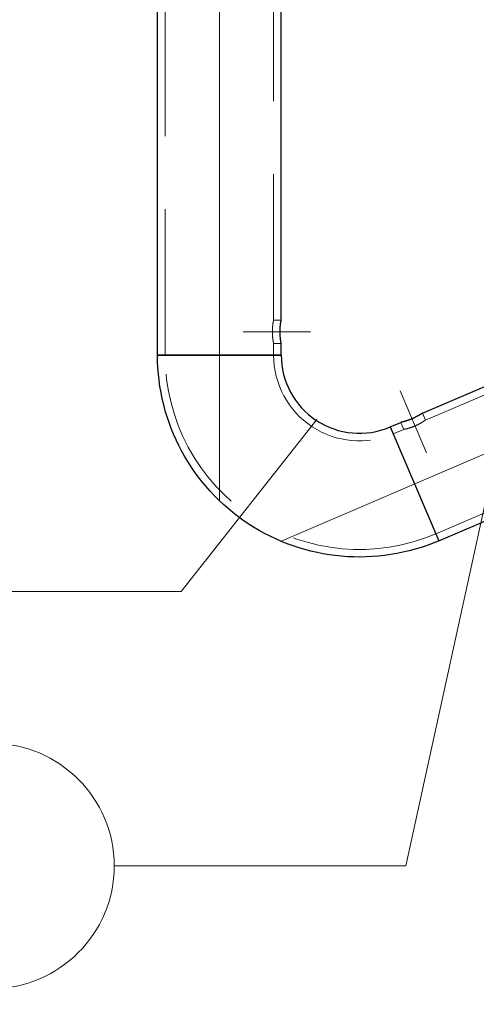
# Model space of a CAD drawing. Header units: millimetres. Extents: x -845 to -83, y 8759 to 9255.
# Tile 134 of 197: x -416 to -408, y 8866 to 8883. Entities that reach past the tile are written whole.
import ezdxf

# ---------------------------------------------------------------- set-up
doc = ezdxf.new("R2010")
doc.units = ezdxf.units.MM
doc.header["$LTSCALE"] = 10
doc.linetypes.add('HIDDEN', pattern=[0.375, 0.25, -0.125])
doc.linetypes.add('MITTE', pattern=[2, 1.25, -0.25, 0.25, -0.25])
doc.layers.get('Defpoints').update_dxf_attribs({"color": 1})
for name, color, linetype, lineweight in [('PS_DIM', 4, 'Continuous', 13), ('PS_Hidden', 2, 'HIDDEN', 9), ('PS_Mid', 5, 'MITTE', 15), ('PS_Pos', 1, 'Continuous', 15), ('PS_Shape', 161, 'Continuous', 30), ('PS_SOLID', 7, 'Continuous', 30)]:
    doc.layers.add(name, color=color, linetype=linetype, lineweight=lineweight)
doc.styles.add('simplex', font='simplex.shx', dxfattribs={"width": 0.75})
doc.dimstyles.new('1_20_PRZ', dxfattribs={"dimtxt": 2, "dimasz": 1, "dimexe": 2, "dimexo": 5, "dimgap": 1, "dimtad": 1, "dimdec": 0, "dimlfac": 20, "dimtxsty": 'simplex', "dimblk": 'dimznak', "dimcen": 2, "dimse1": 1, "dimse2": 1, "dimclrd": 256, "dimclrt": 4, "dimadec": 1, "dimazin": 0, "dimtfac": 1, "dimtdec": 0, "dimtix": 1, "dimtmove": 2, "dimatfit": 3, "dimldrblk": 'dim-grot', "dimfxl": 1, "dimarcsym": 0})

# ---------------------------------------------------------------- blocks, each defined once
blk = doc.blocks.new('dimznak')
at = {"color": 0}
for points in [[(0, 2), (0, -2)], [(-2, 0), (2, 0)]]:
    blk.add_lwpolyline(points, dxfattribs=at)
at = {"color": 2}
blk.add_lwpolyline([(1, 1), (-1, -1)], dxfattribs=at)
blk = doc.blocks.new('*D234')
at = {"layer": 'Defpoints', "color": 0, "transparency": 16777216}
for p in [(-296.488, 8890.986), (-413.54, 8884.898), (-296.488, 8841.73)]:
    blk.add_point(p, dxfattribs=at)
at = {"layer": 'PS_DIM', "lineweight": -2, "transparency": 16777216}
blk.add_line((-412.54, 8841.73), (-297.488, 8841.73), dxfattribs=at)
at = {"layer": 'PS_DIM', "lineweight": -2, "transparency": 16777216, "rotation": 180}
blk.add_blockref('dimznak', (-413.54, 8841.73), dxfattribs=at)
at = {"layer": 'PS_DIM', "lineweight": -2, "transparency": 16777216}
blk.add_blockref('dimznak', (-296.488, 8841.73), dxfattribs=at)
at = {"layer": 'PS_DIM', "color": 4, "transparency": 16777216, "insert": (-355.014, 8843.73), "char_height": 2, "attachment_point": 5, "style": 'simplex'}
blk.add_mtext('2341', dxfattribs=at)
blk = doc.blocks.new('dim-grot')
blk.add_hatch(color=256).paths.add_polyline_path([(0, 0), (-2, 0.5), (-2, -0.5)])
blk.add_lwpolyline([(0, 0), (-2, 0.5), (-2, -0.5), (0, 0)])
blk = doc.blocks.new('*X531')
at = {"layer": 'PS_Hidden', "color": 2, "linetype": 'HIDDEN'}
for p, q in [((-413.41, 8877.498), (-413.41, 8899.776)), ((-411.55, 8878.098), (-411.55, 8899.176)), ((-408.949, 8876.383), (-395.1, 8882.319)), ((-408.768, 8874.437), (-395.202, 8880.251)), ((-411.557, 8878.059), (-411.558, 8878.056)), ((-411.556, 8878.065), (-411.557, 8878.062)), ((-411.557, 8878.062), (-411.557, 8878.059)), ((-411.555, 8878.07), (-411.556, 8878.067)), ((-411.556, 8878.067), (-411.556, 8878.065)), ((-411.554, 8878.075), (-411.555, 8878.073)), ((-411.555, 8878.073), (-411.555, 8878.07)), ((-411.553, 8878.082), (-411.554, 8878.08)), ((-411.554, 8878.08), (-411.554, 8878.077)), ((-411.554, 8878.077), (-411.554, 8878.075)), ((-411.552, 8878.086), (-411.553, 8878.084)), ((-411.553, 8878.084), (-411.553, 8878.082)), ((-411.551, 8878.09), (-411.552, 8878.089)), ((-411.552, 8878.089), (-411.552, 8878.087)), ((-411.552, 8878.087), (-411.552, 8878.086)), ((-411.55, 8878.095), (-411.551, 8878.094)), ((-411.551, 8878.094), (-411.551, 8878.093)), ((-411.551, 8878.093), (-411.551, 8878.092)), ((-411.551, 8878.092), (-411.551, 8878.09)), ((-411.55, 8878.098), (-411.55, 8878.098)), ((-411.55, 8878.098), (-411.55, 8878.098)), ((-411.55, 8878.098), (-411.55, 8878.098)), ((-411.55, 8878.098), (-411.55, 8878.097)), ((-411.42, 8878.098), (-411.55, 8878.098)), ((-411.55, 8878.097), (-411.55, 8878.097)), ((-411.55, 8878.097), (-411.55, 8878.096)), ((-411.55, 8878.096), (-411.55, 8878.095)), ((-411.57, 8877.943), (-411.571, 8877.938)), ((-411.571, 8877.938), (-411.571, 8877.933)), ((-411.571, 8877.933), (-411.571, 8877.928)), ((-411.571, 8877.928), (-411.571, 8877.923)), ((-411.571, 8877.923), (-411.571, 8877.918)), ((-411.571, 8877.918), (-411.571, 8877.913)), ((-411.571, 8877.913), (-411.571, 8877.908)), ((-411.571, 8877.908), (-411.571, 8877.903)), ((-411.571, 8877.903), (-411.571, 8877.898)), ((-411.571, 8877.898), (-411.571, 8877.893)), ((-411.571, 8877.898), (-411.571, 8877.898)), ((-411.571, 8877.893), (-411.571, 8877.888)), ((-411.571, 8877.888), (-411.571, 8877.883)), ((-411.569, 8877.963), (-411.57, 8877.958)), ((-411.57, 8877.958), (-411.57, 8877.953)), ((-411.57, 8877.953), (-411.57, 8877.948)), ((-411.57, 8877.948), (-411.57, 8877.943)), ((-411.568, 8877.972), (-411.569, 8877.968)), ((-411.569, 8877.968), (-411.569, 8877.963)), ((-411.567, 8877.986), (-411.568, 8877.982)), ((-411.568, 8877.982), (-411.568, 8877.977)), ((-411.568, 8877.977), (-411.568, 8877.972)), ((-411.566, 8877.996), (-411.567, 8877.991)), ((-411.567, 8877.991), (-411.567, 8877.986)), ((-411.565, 8878.004), (-411.566, 8878)), ((-411.566, 8878), (-411.566, 8877.996)), ((-411.564, 8878.013), (-411.565, 8878.009)), ((-411.565, 8878.009), (-411.565, 8878.004)), ((-411.563, 8878.021), (-411.564, 8878.017)), ((-411.564, 8878.017), (-411.564, 8878.013)), ((-411.562, 8878.029), (-411.563, 8878.025)), ((-411.563, 8878.025), (-411.563, 8878.021)), ((-411.561, 8878.036), (-411.562, 8878.032)), ((-411.562, 8878.032), (-411.562, 8878.029)), ((-411.56, 8878.043), (-411.561, 8878.04)), ((-411.561, 8878.04), (-411.561, 8878.036)), ((-411.559, 8878.046), (-411.56, 8878.043)), ((-411.558, 8878.053), (-411.559, 8878.05)), ((-411.559, 8878.05), (-411.559, 8878.046)), ((-411.558, 8878.056), (-411.558, 8878.053)), ((-411.571, 8877.883), (-411.571, 8877.878)), ((-411.571, 8877.878), (-411.571, 8877.873)), ((-411.571, 8877.873), (-411.571, 8877.868)), ((-411.571, 8877.868), (-411.571, 8877.863)), ((-411.571, 8877.863), (-411.571, 8877.858)), ((-411.571, 8877.858), (-411.57, 8877.853)), ((-411.57, 8877.853), (-411.57, 8877.848)), ((-411.57, 8877.848), (-411.57, 8877.843)), ((-411.57, 8877.843), (-411.57, 8877.838)), ((-411.57, 8877.838), (-411.569, 8877.834)), ((-411.569, 8877.834), (-411.569, 8877.829)), ((-411.569, 8877.829), (-411.568, 8877.824)), ((-411.568, 8877.824), (-411.568, 8877.819)), ((-411.568, 8877.819), (-411.568, 8877.814)), ((-411.568, 8877.814), (-411.567, 8877.81)), ((-411.567, 8877.81), (-411.567, 8877.805)), ((-411.567, 8877.805), (-411.566, 8877.801)), ((-411.566, 8877.801), (-411.566, 8877.796)), ((-411.566, 8877.796), (-411.565, 8877.792)), ((-411.565, 8877.792), (-411.565, 8877.788)), ((-411.565, 8877.788), (-411.564, 8877.783)), ((-411.564, 8877.783), (-411.564, 8877.779)), ((-411.564, 8877.779), (-411.563, 8877.775)), ((-411.563, 8877.775), (-411.563, 8877.771)), ((-411.563, 8877.771), (-411.562, 8877.767)), ((-411.562, 8877.767), (-411.562, 8877.764)), ((-411.562, 8877.764), (-411.561, 8877.76)), ((-411.561, 8877.76), (-411.561, 8877.757)), ((-411.561, 8877.757), (-411.56, 8877.753)), ((-411.56, 8877.753), (-411.559, 8877.75)), ((-411.559, 8877.75), (-411.559, 8877.747)), ((-411.559, 8877.747), (-411.558, 8877.743)), ((-411.558, 8877.743), (-411.558, 8877.74)), ((-411.558, 8877.74), (-411.557, 8877.737)), ((-411.557, 8877.737), (-411.557, 8877.734)), ((-411.557, 8877.734), (-411.556, 8877.732)), ((-411.556, 8877.732), (-411.556, 8877.729)), ((-411.556, 8877.729), (-411.555, 8877.726)), ((-411.555, 8877.726), (-411.555, 8877.724)), ((-411.555, 8877.724), (-411.554, 8877.721)), ((-411.554, 8877.721), (-411.554, 8877.719)), ((-411.554, 8877.719), (-411.554, 8877.716)), ((-411.554, 8877.716), (-411.553, 8877.714)), ((-411.553, 8877.714), (-411.553, 8877.712)), ((-411.553, 8877.712), (-411.552, 8877.711)), ((-411.552, 8877.711), (-411.552, 8877.709)), ((-411.552, 8877.709), (-411.552, 8877.707)), ((-411.552, 8877.707), (-411.551, 8877.706)), ((-411.551, 8877.706), (-411.551, 8877.704)), ((-411.551, 8877.704), (-411.551, 8877.703)), ((-411.551, 8877.703), (-411.551, 8877.702)), ((-411.551, 8877.702), (-411.55, 8877.701)), ((-411.55, 8877.701), (-411.55, 8877.7)), ((-411.55, 8877.7), (-411.55, 8877.7)), ((-411.55, 8877.7), (-411.55, 8877.699)), ((-411.55, 8877.699), (-411.55, 8877.699)), ((-411.55, 8877.699), (-411.55, 8877.698)), ((-411.55, 8877.698), (-411.55, 8877.698)), ((-411.55, 8877.698), (-411.55, 8877.698)), ((-411.55, 8877.498), (-411.55, 8877.698)), ((-411.42, 8877.698), (-411.55, 8877.698)), ((-408.949, 8876.383), (-409, 8876.503)), ((-408.971, 8876.369), (-408.968, 8876.37)), ((-408.968, 8876.37), (-408.966, 8876.371)), ((-408.966, 8876.371), (-408.965, 8876.373)), ((-408.965, 8876.373), (-408.963, 8876.374)), ((-408.963, 8876.374), (-408.961, 8876.375)), ((-408.961, 8876.375), (-408.96, 8876.376)), ((-408.96, 8876.376), (-408.958, 8876.377)), ((-408.958, 8876.377), (-408.957, 8876.378)), ((-408.957, 8876.378), (-408.956, 8876.379)), ((-408.956, 8876.379), (-408.954, 8876.38)), ((-408.954, 8876.38), (-408.953, 8876.38)), ((-408.953, 8876.38), (-408.953, 8876.381)), ((-408.953, 8876.381), (-408.952, 8876.381)), ((-408.952, 8876.381), (-408.951, 8876.382)), ((-408.951, 8876.382), (-408.95, 8876.383)), ((-408.951, 8876.382), (-408.951, 8876.382)), ((-408.95, 8876.383), (-408.95, 8876.383)), ((-408.95, 8876.383), (-408.949, 8876.383)), ((-408.949, 8876.383), (-408.949, 8876.383)), ((-408.949, 8876.383), (-408.949, 8876.383)), ((-409.501, 8876.147), (-409.317, 8876.226)), ((-409.317, 8876.226), (-409.368, 8876.345)), ((-409.317, 8876.226), (-409.317, 8876.226)), ((-409.317, 8876.226), (-409.317, 8876.226)), ((-409.317, 8876.226), (-409.316, 8876.226)), ((-409.316, 8876.226), (-409.316, 8876.226)), ((-409.316, 8876.226), (-409.315, 8876.226)), ((-409.315, 8876.226), (-409.315, 8876.226)), ((-409.315, 8876.226), (-409.314, 8876.226)), ((-409.314, 8876.226), (-409.313, 8876.227)), ((-409.313, 8876.227), (-409.312, 8876.227)), ((-409.312, 8876.227), (-409.31, 8876.227)), ((-409.31, 8876.227), (-409.309, 8876.227)), ((-409.309, 8876.227), (-409.308, 8876.228)), ((-409.308, 8876.228), (-409.306, 8876.228)), ((-409.306, 8876.228), (-409.304, 8876.228)), ((-409.304, 8876.228), (-409.303, 8876.229)), ((-409.303, 8876.229), (-409.301, 8876.229)), ((-409.301, 8876.229), (-409.298, 8876.23)), ((-409.298, 8876.23), (-409.296, 8876.23)), ((-409.296, 8876.23), (-409.294, 8876.23)), ((-409.294, 8876.23), (-409.291, 8876.231)), ((-409.291, 8876.231), (-409.289, 8876.232)), ((-409.289, 8876.232), (-409.286, 8876.232)), ((-409.286, 8876.232), (-409.284, 8876.233)), ((-409.284, 8876.233), (-409.281, 8876.233)), ((-409.281, 8876.233), (-409.278, 8876.234)), ((-409.278, 8876.234), (-409.275, 8876.235)), ((-409.275, 8876.235), (-409.272, 8876.236)), ((-409.272, 8876.236), (-409.269, 8876.236)), ((-409.269, 8876.236), (-409.265, 8876.237)), ((-409.265, 8876.237), (-409.262, 8876.238)), ((-409.262, 8876.238), (-409.259, 8876.239)), ((-409.259, 8876.239), (-409.255, 8876.24)), ((-409.255, 8876.24), (-409.252, 8876.241)), ((-409.252, 8876.241), (-409.248, 8876.242)), ((-409.248, 8876.242), (-409.244, 8876.243)), ((-409.244, 8876.243), (-409.241, 8876.244)), ((-409.241, 8876.244), (-409.237, 8876.245)), ((-409.237, 8876.245), (-409.233, 8876.246)), ((-409.233, 8876.246), (-409.229, 8876.247)), ((-409.229, 8876.247), (-409.225, 8876.248)), ((-409.225, 8876.248), (-409.22, 8876.25)), ((-409.22, 8876.25), (-409.216, 8876.251)), ((-409.216, 8876.251), (-409.212, 8876.252)), ((-409.212, 8876.252), (-409.207, 8876.254)), ((-409.207, 8876.254), (-409.203, 8876.255)), ((-409.203, 8876.255), (-409.198, 8876.257)), ((-409.198, 8876.257), (-409.194, 8876.258)), ((-409.194, 8876.258), (-409.189, 8876.26)), ((-409.189, 8876.26), (-409.185, 8876.261)), ((-409.185, 8876.261), (-409.18, 8876.263)), ((-409.18, 8876.263), (-409.175, 8876.264)), ((-409.175, 8876.264), (-409.171, 8876.266)), ((-409.171, 8876.266), (-409.166, 8876.268)), ((-409.166, 8876.268), (-409.161, 8876.27)), ((-409.161, 8876.27), (-409.157, 8876.271)), ((-409.157, 8876.271), (-409.152, 8876.273)), ((-409.152, 8876.273), (-409.147, 8876.275)), ((-409.147, 8876.275), (-409.143, 8876.277)), ((-409.143, 8876.277), (-409.138, 8876.279)), ((-409.138, 8876.279), (-409.133, 8876.281)), ((-409.133, 8876.281), (-409.129, 8876.283)), ((-409.129, 8876.283), (-409.124, 8876.285)), ((-409.124, 8876.285), (-409.12, 8876.286)), ((-409.12, 8876.286), (-409.115, 8876.288)), ((-409.115, 8876.288), (-409.111, 8876.29)), ((-409.111, 8876.29), (-409.106, 8876.293)), ((-409.106, 8876.293), (-409.102, 8876.295)), ((-409.102, 8876.295), (-409.097, 8876.297)), ((-409.097, 8876.297), (-409.093, 8876.299)), ((-409.093, 8876.299), (-409.088, 8876.301)), ((-409.088, 8876.301), (-409.084, 8876.303)), ((-409.084, 8876.303), (-409.079, 8876.305)), ((-409.079, 8876.305), (-409.075, 8876.308)), ((-409.075, 8876.308), (-409.07, 8876.31)), ((-409.07, 8876.31), (-409.066, 8876.312)), ((-409.066, 8876.312), (-409.062, 8876.314)), ((-409.062, 8876.314), (-409.057, 8876.317)), ((-409.057, 8876.317), (-409.053, 8876.319)), ((-409.053, 8876.319), (-409.049, 8876.321)), ((-409.049, 8876.321), (-409.045, 8876.323)), ((-409.045, 8876.323), (-409.041, 8876.326)), ((-409.041, 8876.326), (-409.037, 8876.328)), ((-409.037, 8876.328), (-409.033, 8876.33)), ((-409.033, 8876.33), (-409.029, 8876.332)), ((-409.029, 8876.332), (-409.025, 8876.334)), ((-409.025, 8876.334), (-409.022, 8876.336)), ((-409.022, 8876.336), (-409.018, 8876.338)), ((-409.018, 8876.338), (-409.015, 8876.341)), ((-409.015, 8876.341), (-409.011, 8876.343)), ((-409.011, 8876.343), (-409.008, 8876.345)), ((-409.008, 8876.345), (-409.005, 8876.347)), ((-409.005, 8876.347), (-409.002, 8876.348)), ((-409.002, 8876.348), (-408.999, 8876.35)), ((-408.999, 8876.35), (-408.996, 8876.352)), ((-408.996, 8876.352), (-408.993, 8876.354)), ((-408.993, 8876.354), (-408.99, 8876.356)), ((-408.99, 8876.356), (-408.987, 8876.357)), ((-408.987, 8876.357), (-408.985, 8876.359)), ((-408.985, 8876.359), (-408.982, 8876.361)), ((-408.982, 8876.361), (-408.98, 8876.362)), ((-408.98, 8876.362), (-408.977, 8876.364)), ((-408.977, 8876.364), (-408.975, 8876.366)), ((-408.975, 8876.366), (-408.973, 8876.367)), ((-408.973, 8876.367), (-408.971, 8876.369))]:
    blk.add_line(p, q, dxfattribs=at)
at = {"layer": 'PS_Hidden', "extrusion": (0, 0, -1)}
blk.add_arc((410.08, 8877.498), 3.33, 246.8014, 0, dxfattribs=at)
at = {"layer": 'PS_Hidden'}
blk.add_arc((-410.08, 8877.498), 1.47, 180, 293.1986, dxfattribs=at)
at = {"layer": 'PS_Mid', "color": 5, "linetype": 'MITTE'}
for p, q in [((-412.48, 8874.998), (-412.48, 8902.276)), ((-411.432, 8874.307), (-391.242, 8882.96)), ((-412.073, 8877.898), (-410.92, 8877.898)), ((-409.381, 8876.884), (-408.927, 8875.823))]:
    blk.add_line(p, q, dxfattribs=at)
at = {"layer": 'PS_SOLID', "color": 7, "linetype": 'Continuous'}
for p, q in [((-413.54, 8877.498), (-413.54, 8899.776)), ((-411.42, 8878.098), (-411.42, 8899.176)), ((-409, 8876.503), (-395.151, 8882.438)), ((-408.717, 8874.318), (-395.151, 8880.132)), ((-411.427, 8878.056), (-411.426, 8878.059)), ((-411.426, 8878.065), (-411.425, 8878.067)), ((-411.426, 8878.062), (-411.426, 8878.065)), ((-411.426, 8878.059), (-411.426, 8878.062)), ((-411.425, 8878.07), (-411.424, 8878.073)), ((-411.425, 8878.067), (-411.425, 8878.07)), ((-411.424, 8878.075), (-411.423, 8878.078)), ((-411.424, 8878.073), (-411.424, 8878.075)), ((-411.423, 8878.082), (-411.422, 8878.084)), ((-411.423, 8878.08), (-411.423, 8878.082)), ((-411.423, 8878.078), (-411.423, 8878.08)), ((-411.422, 8878.087), (-411.421, 8878.089)), ((-411.422, 8878.086), (-411.422, 8878.087)), ((-411.422, 8878.084), (-411.422, 8878.086)), ((-411.421, 8878.093), (-411.42, 8878.094)), ((-411.421, 8878.092), (-411.421, 8878.093)), ((-411.421, 8878.09), (-411.421, 8878.092)), ((-411.421, 8878.089), (-411.421, 8878.09)), ((-411.42, 8878.097), (-411.42, 8878.098)), ((-411.42, 8878.098), (-411.42, 8878.098)), ((-411.42, 8878.098), (-411.42, 8878.098)), ((-411.42, 8878.098), (-411.42, 8878.098)), ((-411.42, 8878.096), (-411.42, 8878.097)), ((-411.42, 8878.097), (-411.42, 8878.097)), ((-411.42, 8878.095), (-411.42, 8878.096)), ((-411.42, 8878.094), (-411.42, 8878.095)), ((-411.439, 8877.918), (-411.438, 8877.923)), ((-411.439, 8877.913), (-411.439, 8877.918)), ((-411.439, 8877.908), (-411.439, 8877.913)), ((-411.439, 8877.903), (-411.439, 8877.908)), ((-411.439, 8877.898), (-411.439, 8877.903)), ((-411.439, 8877.893), (-411.439, 8877.898)), ((-411.439, 8877.898), (-411.439, 8877.898)), ((-411.439, 8877.888), (-411.439, 8877.893)), ((-411.439, 8877.883), (-411.439, 8877.888)), ((-411.438, 8877.948), (-411.437, 8877.953)), ((-411.438, 8877.943), (-411.438, 8877.948)), ((-411.438, 8877.938), (-411.438, 8877.943)), ((-411.438, 8877.933), (-411.438, 8877.938)), ((-411.438, 8877.928), (-411.438, 8877.933)), ((-411.438, 8877.923), (-411.438, 8877.928)), ((-411.437, 8877.963), (-411.436, 8877.968)), ((-411.437, 8877.958), (-411.437, 8877.963)), ((-411.437, 8877.953), (-411.437, 8877.958)), ((-411.436, 8877.977), (-411.435, 8877.982)), ((-411.436, 8877.972), (-411.436, 8877.977)), ((-411.436, 8877.968), (-411.436, 8877.972)), ((-411.435, 8877.991), (-411.434, 8877.996)), ((-411.435, 8877.986), (-411.435, 8877.991)), ((-411.435, 8877.982), (-411.435, 8877.986)), ((-411.434, 8878), (-411.433, 8878.004)), ((-411.434, 8877.996), (-411.434, 8878)), ((-411.433, 8878.009), (-411.432, 8878.013)), ((-411.433, 8878.004), (-411.433, 8878.009)), ((-411.432, 8878.021), (-411.431, 8878.025)), ((-411.432, 8878.017), (-411.432, 8878.021)), ((-411.432, 8878.013), (-411.432, 8878.017)), ((-411.431, 8878.029), (-411.43, 8878.032)), ((-411.431, 8878.025), (-411.431, 8878.029)), ((-411.43, 8878.036), (-411.429, 8878.04)), ((-411.43, 8878.032), (-411.43, 8878.036)), ((-411.429, 8878.043), (-411.428, 8878.046)), ((-411.429, 8878.04), (-411.429, 8878.043)), ((-411.428, 8878.05), (-411.427, 8878.053)), ((-411.428, 8878.046), (-411.428, 8878.05)), ((-411.427, 8878.053), (-411.427, 8878.056)), ((-411.439, 8877.878), (-411.439, 8877.883)), ((-411.438, 8877.873), (-411.439, 8877.878)), ((-411.438, 8877.868), (-411.438, 8877.873)), ((-411.438, 8877.863), (-411.438, 8877.868)), ((-411.438, 8877.858), (-411.438, 8877.863)), ((-411.438, 8877.853), (-411.438, 8877.858)), ((-411.438, 8877.848), (-411.438, 8877.853)), ((-411.437, 8877.843), (-411.438, 8877.848)), ((-411.437, 8877.838), (-411.437, 8877.843)), ((-411.437, 8877.834), (-411.437, 8877.838)), ((-411.436, 8877.829), (-411.437, 8877.834)), ((-411.436, 8877.824), (-411.436, 8877.829)), ((-411.436, 8877.819), (-411.436, 8877.824)), ((-411.435, 8877.814), (-411.436, 8877.819)), ((-411.435, 8877.81), (-411.435, 8877.814)), ((-411.435, 8877.805), (-411.435, 8877.81)), ((-411.434, 8877.801), (-411.435, 8877.805)), ((-411.434, 8877.796), (-411.434, 8877.801)), ((-411.433, 8877.792), (-411.434, 8877.796)), ((-411.433, 8877.788), (-411.433, 8877.792)), ((-411.432, 8877.783), (-411.433, 8877.788)), ((-411.432, 8877.779), (-411.432, 8877.783)), ((-411.432, 8877.775), (-411.432, 8877.779)), ((-411.431, 8877.771), (-411.432, 8877.775)), ((-411.431, 8877.767), (-411.431, 8877.771)), ((-411.43, 8877.764), (-411.431, 8877.767)), ((-411.43, 8877.76), (-411.43, 8877.764)), ((-411.429, 8877.757), (-411.43, 8877.76)), ((-411.429, 8877.753), (-411.429, 8877.757)), ((-411.428, 8877.75), (-411.429, 8877.753)), ((-411.428, 8877.747), (-411.428, 8877.75)), ((-411.427, 8877.743), (-411.428, 8877.747)), ((-411.427, 8877.74), (-411.427, 8877.743)), ((-411.426, 8877.737), (-411.427, 8877.74)), ((-411.426, 8877.734), (-411.426, 8877.737)), ((-411.426, 8877.731), (-411.426, 8877.734)), ((-411.425, 8877.729), (-411.426, 8877.731)), ((-411.425, 8877.726), (-411.425, 8877.729)), ((-411.424, 8877.723), (-411.425, 8877.726)), ((-411.424, 8877.721), (-411.424, 8877.723)), ((-411.423, 8877.719), (-411.424, 8877.721)), ((-411.423, 8877.716), (-411.423, 8877.719)), ((-411.423, 8877.714), (-411.423, 8877.716)), ((-411.422, 8877.712), (-411.423, 8877.714)), ((-411.422, 8877.711), (-411.422, 8877.712)), ((-411.422, 8877.709), (-411.422, 8877.711)), ((-411.421, 8877.707), (-411.422, 8877.709)), ((-411.421, 8877.706), (-411.421, 8877.707)), ((-411.421, 8877.704), (-411.421, 8877.706)), ((-411.421, 8877.703), (-411.421, 8877.704)), ((-411.42, 8877.702), (-411.421, 8877.703)), ((-411.42, 8877.701), (-411.42, 8877.702)), ((-411.42, 8877.7), (-411.42, 8877.701)), ((-411.42, 8877.699), (-411.42, 8877.7)), ((-411.42, 8877.7), (-411.42, 8877.7)), ((-411.42, 8877.698), (-411.42, 8877.699)), ((-411.42, 8877.699), (-411.42, 8877.699)), ((-411.42, 8877.698), (-411.42, 8877.698)), ((-411.42, 8877.698), (-411.42, 8877.698)), ((-411.42, 8877.498), (-411.42, 8877.698)), ((-411.42, 8877.498), (-413.54, 8877.498)), ((-413.54, 8877.498), (-411.42, 8877.498)), ((-409.277, 8876.37), (-409.281, 8876.368)), ((-409.272, 8876.371), (-409.277, 8876.37)), ((-409.268, 8876.372), (-409.272, 8876.371)), ((-409.264, 8876.374), (-409.268, 8876.372)), ((-409.259, 8876.375), (-409.264, 8876.374)), ((-409.255, 8876.377), (-409.259, 8876.375)), ((-409.251, 8876.378), (-409.255, 8876.377)), ((-409.246, 8876.38), (-409.251, 8876.378)), ((-409.241, 8876.381), (-409.246, 8876.38)), ((-409.237, 8876.383), (-409.241, 8876.381)), ((-409.232, 8876.385), (-409.237, 8876.383)), ((-409.228, 8876.386), (-409.232, 8876.385)), ((-409.223, 8876.388), (-409.228, 8876.386)), ((-409.218, 8876.39), (-409.223, 8876.388)), ((-409.214, 8876.392), (-409.218, 8876.39)), ((-409.209, 8876.393), (-409.214, 8876.392)), ((-409.204, 8876.395), (-409.209, 8876.393)), ((-409.2, 8876.397), (-409.204, 8876.395)), ((-409.195, 8876.399), (-409.2, 8876.397)), ((-409.19, 8876.401), (-409.195, 8876.399)), ((-409.186, 8876.403), (-409.19, 8876.401)), ((-409.181, 8876.405), (-409.186, 8876.403)), ((-409.177, 8876.407), (-409.181, 8876.405)), ((-409.172, 8876.408), (-409.177, 8876.407)), ((-409.177, 8876.407), (-409.177, 8876.407)), ((-409.168, 8876.41), (-409.172, 8876.408)), ((-409.163, 8876.412), (-409.168, 8876.41)), ((-409.159, 8876.414), (-409.163, 8876.412)), ((-409.154, 8876.417), (-409.159, 8876.414)), ((-409.15, 8876.419), (-409.154, 8876.417)), ((-409.145, 8876.421), (-409.15, 8876.419)), ((-409.14, 8876.423), (-409.145, 8876.421)), ((-409.136, 8876.425), (-409.14, 8876.423)), ((-409.131, 8876.427), (-409.136, 8876.425)), ((-409.127, 8876.429), (-409.131, 8876.427)), ((-409.123, 8876.432), (-409.127, 8876.429)), ((-409.118, 8876.434), (-409.123, 8876.432)), ((-409.114, 8876.436), (-409.118, 8876.434)), ((-409.11, 8876.438), (-409.114, 8876.436)), ((-409.105, 8876.44), (-409.11, 8876.438)), ((-409.101, 8876.443), (-409.105, 8876.44)), ((-409.097, 8876.445), (-409.101, 8876.443)), ((-409.093, 8876.447), (-409.097, 8876.445)), ((-409.089, 8876.449), (-409.093, 8876.447)), ((-409.085, 8876.451), (-409.089, 8876.449)), ((-409.081, 8876.453), (-409.085, 8876.451)), ((-409.077, 8876.455), (-409.081, 8876.453)), ((-409.074, 8876.458), (-409.077, 8876.455)), ((-409.07, 8876.46), (-409.074, 8876.458)), ((-409.067, 8876.462), (-409.07, 8876.46)), ((-409.063, 8876.464), (-409.067, 8876.462)), ((-409.06, 8876.465), (-409.063, 8876.464)), ((-409.057, 8876.467), (-409.06, 8876.465)), ((-409.054, 8876.469), (-409.057, 8876.467)), ((-409.051, 8876.471), (-409.054, 8876.469)), ((-409.048, 8876.473), (-409.051, 8876.471)), ((-409.045, 8876.475), (-409.048, 8876.473)), ((-409.042, 8876.476), (-409.045, 8876.475)), ((-409.039, 8876.478), (-409.042, 8876.476)), ((-409.036, 8876.48), (-409.039, 8876.478)), ((-409.034, 8876.481), (-409.036, 8876.48)), ((-409.031, 8876.483), (-409.034, 8876.481)), ((-409.029, 8876.484), (-409.031, 8876.483)), ((-409.026, 8876.486), (-409.029, 8876.484)), ((-409.024, 8876.487), (-409.026, 8876.486)), ((-409.022, 8876.489), (-409.024, 8876.487)), ((-409.02, 8876.49), (-409.022, 8876.489)), ((-409.018, 8876.491), (-409.02, 8876.49)), ((-409.016, 8876.493), (-409.018, 8876.491)), ((-409.014, 8876.494), (-409.016, 8876.493)), ((-409.012, 8876.495), (-409.014, 8876.494)), ((-409.011, 8876.496), (-409.012, 8876.495)), ((-409.009, 8876.497), (-409.011, 8876.496)), ((-409.008, 8876.498), (-409.009, 8876.497)), ((-409.007, 8876.498), (-409.008, 8876.498)), ((-409.006, 8876.499), (-409.007, 8876.498)), ((-409.005, 8876.5), (-409.006, 8876.499)), ((-409.004, 8876.501), (-409.005, 8876.5)), ((-409.003, 8876.501), (-409.004, 8876.501)), ((-409.002, 8876.502), (-409.003, 8876.501)), ((-409.001, 8876.502), (-409.002, 8876.502)), ((-409.002, 8876.502), (-409.002, 8876.502)), ((-409, 8876.503), (-409.001, 8876.503)), ((-409.001, 8876.503), (-409.001, 8876.502)), ((-409.001, 8876.502), (-409.001, 8876.502)), ((-409, 8876.503), (-409, 8876.503)), ((-409.552, 8876.266), (-409.368, 8876.345)), ((-409.552, 8876.266), (-408.717, 8874.318)), ((-409.552, 8876.266), (-408.717, 8874.318)), ((-409.367, 8876.345), (-409.368, 8876.345)), ((-409.368, 8876.345), (-409.368, 8876.345)), ((-409.368, 8876.345), (-409.368, 8876.345)), ((-409.366, 8876.346), (-409.367, 8876.345)), ((-409.367, 8876.345), (-409.367, 8876.345)), ((-409.365, 8876.346), (-409.366, 8876.346)), ((-409.366, 8876.346), (-409.366, 8876.346)), ((-409.364, 8876.346), (-409.365, 8876.346)), ((-409.363, 8876.346), (-409.364, 8876.346)), ((-409.362, 8876.347), (-409.363, 8876.346)), ((-409.36, 8876.347), (-409.362, 8876.347)), ((-409.359, 8876.347), (-409.36, 8876.347)), ((-409.357, 8876.348), (-409.359, 8876.347)), ((-409.356, 8876.348), (-409.357, 8876.348)), ((-409.354, 8876.348), (-409.356, 8876.348)), ((-409.352, 8876.349), (-409.354, 8876.348)), ((-409.35, 8876.349), (-409.352, 8876.349)), ((-409.348, 8876.35), (-409.35, 8876.349)), ((-409.345, 8876.351), (-409.348, 8876.35)), ((-409.343, 8876.351), (-409.345, 8876.351)), ((-409.34, 8876.352), (-409.343, 8876.351)), ((-409.338, 8876.352), (-409.34, 8876.352)), ((-409.335, 8876.353), (-409.338, 8876.352)), ((-409.332, 8876.354), (-409.335, 8876.353)), ((-409.329, 8876.355), (-409.332, 8876.354)), ((-409.326, 8876.355), (-409.329, 8876.355)), ((-409.323, 8876.356), (-409.326, 8876.355)), ((-409.32, 8876.357), (-409.323, 8876.356)), ((-409.317, 8876.358), (-409.32, 8876.357)), ((-409.314, 8876.359), (-409.317, 8876.358)), ((-409.31, 8876.36), (-409.314, 8876.359)), ((-409.307, 8876.361), (-409.31, 8876.36)), ((-409.304, 8876.362), (-409.307, 8876.361)), ((-409.3, 8876.363), (-409.304, 8876.362)), ((-409.296, 8876.364), (-409.3, 8876.363)), ((-409.293, 8876.365), (-409.296, 8876.364)), ((-409.289, 8876.366), (-409.293, 8876.365)), ((-409.285, 8876.367), (-409.289, 8876.366)), ((-409.281, 8876.368), (-409.285, 8876.367))]:
    blk.add_line(p, q, dxfattribs=at)
at = {"layer": 'PS_SOLID', "extrusion": (0, 0, -1)}
blk.add_arc((410.08, 8877.498), 3.46, 246.8014, 0, dxfattribs=at)
at = {"layer": 'PS_SOLID'}
blk.add_arc((-410.08, 8877.498), 1.34, 180, 293.1986, dxfattribs=at)
blk = doc.blocks.new('*X547')
at = {"color": 1}
for p, q in [((-407.685, 8876.065), (-409.282, 8868.747)), ((-422.167, 8870.847), (-416.382, 8870.847)), ((-414.282, 8868.747), (-409.282, 8868.747)), ((-422.167, 8866.647), (-416.382, 8866.647))]:
    blk.add_line(p, q, dxfattribs=at)
for centre, start, end in [((-422.167, 8868.747), 90, 270), ((-416.382, 8868.747), 270, 90)]:
    blk.add_arc(centre, 2.1, start, end, dxfattribs=at)
at = {"color": 30, "style": 'simplex', "width": 0.75}
blk.add_text('603', height=3, dxfattribs=at).set_placement((-422.167, 8867.247))
blk = doc.blocks.new('*X548')
at = {"color": 1}
for p, q in [((-410.807, 8876.395), (-413.133, 8873.449)), ((-425.911, 8875.549), (-420.233, 8875.549)), ((-418.133, 8873.449), (-413.133, 8873.449)), ((-425.911, 8871.349), (-420.233, 8871.349))]:
    blk.add_line(p, q, dxfattribs=at)
for centre, start, end in [((-425.911, 8873.449), 90, 270), ((-420.233, 8873.449), 270, 90)]:
    blk.add_arc(centre, 2.1, start, end, dxfattribs=at)
at = {"color": 30, "style": 'simplex', "width": 0.75}
blk.add_text('606', height=3, dxfattribs=at).set_placement((-425.911, 8871.949))

msp = doc.modelspace()

# ---------------------------------------------------------------- block references
at = {"layer": 'PS_Pos'}
for name in ['*X548', '*X547']:
    msp.add_blockref(name, (0, 0), dxfattribs=at)
at = {"layer": 'PS_Shape', "color": 31}
msp.add_blockref('*X531', (0, 0), dxfattribs=at)

# ---------------------------------------------------------------- dimensions: what is measured, and where the dimension line sits
at = {"layer": 'PS_DIM'}
dim = msp.add_linear_dim(base=(-296.488, 8841.73), p1=(-413.54, 8884.898), p2=(-296.488, 8890.986), dimstyle='1_20_PRZ', dxfattribs=at)
dim.commit()
dim.dimension.update_dxf_attribs({"geometry": '*D234', "text_midpoint": (-355.014, 8843.73)})

doc.saveas('drawing.dxf')
